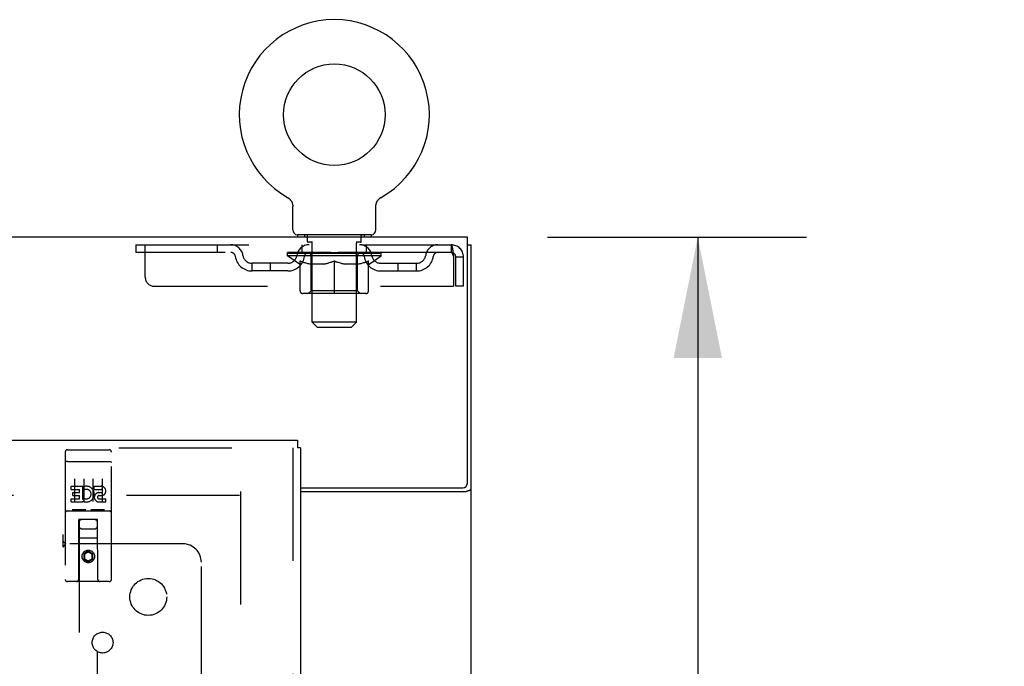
# Model space of a CAD drawing. Header units: inches. Extents: x 0 to 278, y 0 to 180.
# Tile 62 of 67: x 128 to 142, y 128 to 137. Entities that reach past the tile are written whole.
import ezdxf

# ---------------------------------------------------------------- set-up
doc = ezdxf.new("R2010")
doc.units = ezdxf.units.IN
doc.header["$LTSCALE"] = 15.310625
doc.header["$MEASUREMENT"] = 0
doc.linetypes.add('HIDDEN', pattern=[0.2, 0.1, -0.1])
doc.layers.get('0').update_dxf_attribs({"linetype": 'CONTINUOUS'})
for name, color, linetype in [('DEFAULT_2', 8, 'HIDDEN'), ('DIMENSIONS', 7, 'CONTINUOUS'), ('RIGHTHAND_DOOR_ASSEMBLY', 7, 'CONTINUOUS'), ('SUBPANEL', 7, 'CONTINUOUS')]:
    doc.layers.add(name, color=color, linetype=linetype)
doc.styles.get("Standard").update_dxf_attribs({"font": 'arial.ttf'})
doc.dimstyles.new('DIMSTYLE_1', dxfattribs={"dimtxt": 1.228125, "dimasz": 1.6375, "dimexe": 0.09, "dimexo": 0.07, "dimgap": 0.0375, "dimtad": 0, "dimtih": 1, "dimtoh": 1, "dimzin": 4, "dimdsep": 46, "dimtxsty": 'Standard', "dimblk": '_FILLED', "dimblk1": '_FILLED', "dimblk2": '_FILLED', "dimcen": 0.09, "dimadec": 3, "dimazin": 1, "dimtfac": 1, "dimtdec": 3, "dimtofl": 0, "dimtmove": 0, "dimatfit": 3, "dimldrblk": '_FILLED', "dimfxl": 0, "dimtolj": 1, "dimtzin": 4, "dimarcsym": 0})

# ---------------------------------------------------------------- blocks, each defined once
blk = doc.blocks.new('_FILLED')
at = {"color": 0, "linetype": 'ByBlock'}
blk.add_solid([(0, 0), (-1, 0.2), (-1, -0.2)], dxfattribs=at)
blk = doc.blocks.new('*D10')
at = {"layer": 'DIMENSIONS', "color": 2, "linetype": 'Continuous'}
for p, q in [((135.486, 134.022), (138.997, 134.022)), ((137.523, 134.022), (137.523, 126.063)), ((137.523, 115.647), (137.523, 123.606)), ((134.098, 115.647), (138.997, 115.647))]:
    blk.add_line(p, q, dxfattribs=at)
at = {"layer": 'DIMENSIONS', "color": 2, "linetype": 'Continuous', "xscale": 1.6375, "yscale": 1.6375, "zscale": 1.6375}
for p, rotation in [((137.523, 134.022), 90), ((137.523, 115.647), 270)]:
    blk.add_blockref('_FILLED', p, dxfattribs=dict(at, rotation=rotation))
at = {"layer": 'DIMENSIONS', "color": 2, "linetype": 'Continuous', "insert": (137.523, 125.449), "char_height": 1.2281, "width": 4.29159, "attachment_point": 2, "line_spacing_factor": 0.9}
blk.add_mtext('18.38', dxfattribs=at)
blk = doc.blocks.new('*D11')
at = {"layer": 'DIMENSIONS', "color": 2, "linetype": 'Continuous'}
for p, q in [((132.952, 109.953), (132.952, 107.478)), ((132.952, 108.952), (129.677, 108.952)), ((134.452, 108.952), (137.724, 108.952))]:
    blk.add_line(p, q, dxfattribs=at)
at = {"layer": 'DIMENSIONS', "color": 2, "linetype": 'Continuous', "xscale": 1.6375, "yscale": 1.6375, "zscale": 1.6375}
blk.add_blockref('_FILLED', (132.952, 108.952), dxfattribs=at)
at = {"layer": 'DIMENSIONS', "color": 2, "linetype": 'Continuous', "xscale": 1.6375, "yscale": 1.6375, "zscale": 1.6375, "rotation": 180}
blk.add_blockref('_FILLED', (134.452, 108.952), dxfattribs=at)
at = {"layer": 'DIMENSIONS', "color": 2, "linetype": 'Continuous', "insert": (138.338, 109.566), "char_height": 1.2281, "width": 3.3374, "attachment_point": 1, "line_spacing_factor": 0.9}
blk.add_mtext('1.50', dxfattribs=at)

msp = doc.modelspace()

# ---------------------------------------------------------------- linework, layer by layer
at = {"color": 7, "linetype": 'Continuous'}
for p, q in [((131.963, 134.56), (131.963, 134.56)), ((131.963, 134.56), (131.967, 134.558)), ((131.964, 134.56), (131.965, 134.559)), ((131.967, 134.558), (131.971, 134.555)), ((131.971, 134.555), (131.975, 134.552)), ((131.975, 134.552), (131.979, 134.549)), ((131.979, 134.549), (131.983, 134.546)), ((131.983, 134.546), (131.987, 134.543)), ((131.987, 134.543), (131.991, 134.539)), ((131.991, 134.539), (131.995, 134.535)), ((131.994, 134.536), (131.998, 134.532)), ((131.998, 134.532), (132.001, 134.528)), ((132.001, 134.528), (132.005, 134.524)), ((132.004, 134.524), (132.008, 134.52)), ((132.008, 134.52), (132.011, 134.516)), ((132.01, 134.516), (132.013, 134.512)), ((132.013, 134.512), (132.016, 134.507)), ((132.016, 134.507), (132.018, 134.503)), ((132.018, 134.503), (132.021, 134.498)), ((132.021, 134.498), (132.023, 134.494)), ((132.023, 134.494), (132.025, 134.489)), ((132.025, 134.489), (132.027, 134.484)), ((132.027, 134.484), (132.028, 134.479)), ((133.167, 134.479), (133.169, 134.484)), ((133.169, 134.484), (133.171, 134.489)), ((133.173, 134.494), (133.175, 134.498)), ((133.175, 134.498), (133.177, 134.503)), ((133.177, 134.503), (133.18, 134.507)), ((133.18, 134.507), (133.182, 134.512)), ((133.182, 134.512), (133.185, 134.516)), ((133.185, 134.516), (133.188, 134.52)), ((133.188, 134.52), (133.191, 134.524)), ((133.191, 134.524), (133.194, 134.528)), ((133.194, 134.528), (133.198, 134.532)), ((133.201, 134.535), (133.205, 134.539)), ((133.208, 134.543), (133.212, 134.546)), ((133.216, 134.549), (133.22, 134.552)), ((133.22, 134.552), (133.224, 134.555)), ((133.224, 134.555), (133.229, 134.558)), ((133.224, 134.555), (133.226, 134.556)), ((133.229, 134.558), (133.233, 134.56)), ((133.23, 134.559), (133.232, 134.56)), ((132.028, 134.48), (132.03, 134.475)), ((132.03, 134.475), (132.031, 134.47)), ((132.031, 134.47), (132.032, 134.465)), ((132.032, 134.465), (132.033, 134.46)), ((132.033, 134.46), (132.034, 134.455)), ((132.034, 134.455), (132.035, 134.45)), ((132.035, 134.121), (132.035, 134.435)), ((133.16, 134.44), (133.161, 134.445)), ((133.16, 134.44), (133.161, 134.445)), ((133.16, 134.435), (133.16, 134.44)), ((133.16, 134.121), (133.16, 134.435)), ((133.161, 134.45), (133.162, 134.455)), ((133.161, 134.445), (133.161, 134.45)), ((133.162, 134.46), (133.163, 134.465)), ((133.162, 134.455), (133.162, 134.46)), ((133.163, 134.465), (133.165, 134.47)), ((133.165, 134.47), (133.166, 134.475)), ((133.166, 134.475), (133.167, 134.48)), ((132.098, 134.052), (132.098, 134.022)), ((133.098, 134.052), (132.098, 134.052)), ((133.098, 134.052), (133.098, 134.022)), ((134.4, 133.918), (134.452, 133.918))]:
    msp.add_line(p, q, dxfattribs=at)
at = {"color": 3, "linetype": 'Continuous'}
for p, q in [((134.4, 134.022), (56.754, 134.022)), ((134.4, 130.686), (134.4, 134.022)), ((134.452, 48.126), (134.452, 133.918)), ((132.139, 130.626), (134.34, 130.626)), ((132.139, 130.574), (134.382, 130.574))]:
    msp.add_line(p, q, dxfattribs=at)
at = {"color": 7, "linetype": 'Continuous'}
for points in [[(133.171, 134.489), (133.173, 134.494), (133.175, 134.498)], [(133.198, 134.532), (133.201, 134.536), (133.205, 134.539)], [(133.205, 134.539), (133.209, 134.543), (133.212, 134.546)], [(133.212, 134.546), (133.216, 134.549), (133.22, 134.552)], [(132.035, 134.45), (132.035, 134.445), (132.035, 134.44), (132.035, 134.435)]]:
    msp.add_lwpolyline(points, dxfattribs=at)
at = {"color": 3, "linetype": 'Continuous'}
for points in [[(134.416, 130.589), (134.42, 130.59), (134.424, 130.591), (134.428, 130.593), (134.431, 130.594), (134.434, 130.595), (134.437, 130.597), (134.44, 130.598), (134.443, 130.6), (134.445, 130.602), (134.447, 130.604), (134.448, 130.605), (134.45, 130.607), (134.451, 130.609), (134.451, 130.611), (134.452, 130.613), (134.452, 130.615)], [(134.382, 130.574), (134.384, 130.576), (134.386, 130.577), (134.389, 130.579), (134.393, 130.58), (134.396, 130.582), (134.4, 130.583), (134.404, 130.585), (134.408, 130.586), (134.416, 130.589)]]:
    msp.add_lwpolyline(points, dxfattribs=at)
at = {"color": 7, "linetype": 'Continuous'}
msp.add_circle((132.598, 135.68), 0.688, dxfattribs=at)
for centre, radius, start, end in [((132.598, 135.68), 1.288, 299.5053, 240.4947), ((132.104, 134.121), 0.069, 180, 265), ((133.091, 134.121), 0.069, 275, 360)]:
    msp.add_arc(centre, radius, start, end, dxfattribs=at)
at = {"color": 3, "linetype": 'Continuous'}
msp.add_arc((134.34, 130.686), 0.06, 270, 360, dxfattribs=at)
at = {"layer": 'DEFAULT_2', "color": 8, "linetype": 'HIDDEN'}
for p, q in [((131.962, 134.56), (131.963, 134.56)), ((131.97, 134.556), (131.971, 134.555)), ((133.233, 134.56), (133.233, 134.56)), ((132.195, 134.052), (132.195, 134.022)), ((132.233, 133.962), (132.233, 134.042)), ((132.303, 133.952), (132.243, 133.952)), ((132.953, 133.952), (132.893, 133.952)), ((132.963, 133.962), (132.963, 134.042)), ((133.001, 134.052), (133.001, 134.022)), ((129.91, 133.918), (129.91, 133.814)), ((129.91, 133.918), (134.181, 133.918)), ((134.181, 133.814), (129.91, 133.814)), ((130.035, 133.481), (130.035, 133.918)), ((131.01, 133.918), (131.01, 133.814)), ((131.965, 133.767), (131.965, 133.814)), ((131.974, 133.807), (131.974, 133.814)), ((132.003, 133.807), (132.003, 133.814)), ((132.049, 133.807), (132.049, 133.814)), ((132.113, 133.807), (132.113, 133.814)), ((132.16, 133.814), (132.16, 133.918)), ((132.191, 133.807), (132.191, 133.814)), ((132.281, 133.807), (132.281, 133.814)), ((132.298, 132.871), (132.298, 133.942)), ((132.381, 133.807), (132.381, 133.814)), ((132.483, 133.807), (132.598, 133.814)), ((132.488, 133.807), (132.488, 133.814)), ((132.488, 133.807), (132.488, 133.814)), ((132.488, 133.814), (132.488, 133.814)), ((132.598, 133.807), (132.598, 133.814)), ((132.707, 133.814), (132.708, 133.814)), ((132.707, 133.807), (132.707, 133.814)), ((132.708, 133.807), (132.708, 133.814)), ((132.814, 133.807), (132.814, 133.814)), ((132.898, 132.871), (132.898, 133.942)), ((132.914, 133.807), (132.914, 133.814)), ((133.005, 133.807), (133.005, 133.814)), ((133.035, 133.814), (133.035, 133.918)), ((133.083, 133.807), (133.083, 133.814)), ((133.146, 133.807), (133.146, 133.814)), ((133.193, 133.807), (133.193, 133.814)), ((133.221, 133.807), (133.221, 133.814)), ((133.231, 133.767), (133.231, 133.814)), ((134.181, 133.918), (134.181, 133.814)), ((134.183, 133.917), (134.181, 133.918)), ((133.231, 133.767), (131.965, 133.767)), ((132.124, 133.656), (131.965, 133.767)), ((131.983, 133.804), (131.983, 133.807)), ((131.983, 133.804), (133.213, 133.804)), ((131.992, 133.804), (131.992, 133.807)), ((131.993, 133.804), (131.993, 133.807)), ((132.019, 133.804), (132.019, 133.807)), ((132.021, 133.804), (132.021, 133.807)), ((132.064, 133.804), (132.064, 133.807)), ((132.067, 133.804), (132.067, 133.807)), ((132.271, 133.807), (132.07, 133.807)), ((132.114, 133.804), (132.114, 133.807)), ((132.115, 133.804), (132.115, 133.807)), ((132.118, 133.804), (132.118, 133.807)), ((132.125, 133.804), (132.125, 133.807)), ((132.125, 133.804), (132.125, 133.807)), ((132.128, 133.804), (132.128, 133.807)), ((132.132, 133.804), (132.132, 133.808)), ((132.134, 133.293), (132.134, 133.699)), ((132.136, 133.804), (132.136, 133.807)), ((132.15, 133.804), (132.15, 133.807)), ((132.168, 133.804), (132.168, 133.807)), ((132.169, 133.804), (132.169, 133.81)), ((132.189, 133.804), (132.189, 133.807)), ((132.2, 133.804), (132.2, 133.807)), ((132.205, 133.804), (132.205, 133.807)), ((132.214, 133.804), (132.214, 133.807)), ((132.225, 133.804), (132.225, 133.811)), ((132.241, 133.804), (132.241, 133.807)), ((132.244, 133.804), (132.244, 133.807)), ((132.271, 133.804), (132.271, 133.807)), ((132.338, 133.807), (132.276, 133.807)), ((132.285, 133.296), (132.285, 133.764)), ((132.288, 133.804), (132.288, 133.807)), ((132.293, 133.804), (132.293, 133.807)), ((132.299, 133.804), (132.299, 133.813)), ((132.303, 133.804), (132.303, 133.807)), ((132.314, 133.804), (132.314, 133.807)), ((132.338, 133.804), (132.338, 133.807)), ((132.413, 133.807), (132.354, 133.807)), ((132.374, 133.804), (132.374, 133.807)), ((132.385, 133.804), (132.385, 133.807)), ((132.387, 133.804), (132.387, 133.813)), ((132.39, 133.804), (132.39, 133.807)), ((132.397, 133.804), (132.397, 133.808)), ((132.413, 133.804), (132.413, 133.807)), ((132.493, 133.807), (132.439, 133.807)), ((132.452, 133.804), (132.452, 133.807)), ((132.488, 133.804), (132.488, 133.807)), ((132.492, 133.804), (132.492, 133.808)), ((132.493, 133.804), (132.493, 133.807)), ((132.494, 133.804), (132.494, 133.807)), ((132.577, 133.807), (132.529, 133.807)), ((132.534, 133.804), (132.534, 133.807)), ((132.577, 133.804), (132.577, 133.807)), ((132.595, 133.808), (132.595, 133.807)), ((132.595, 133.804), (132.595, 133.808)), ((132.595, 133.804), (132.595, 133.807)), ((132.598, 133.256), (132.598, 133.7)), ((132.6, 133.804), (132.6, 133.808)), ((132.6, 133.808), (132.601, 133.807)), ((132.601, 133.804), (132.601, 133.807)), ((132.602, 133.807), (132.667, 133.807)), ((132.619, 133.804), (132.619, 133.807)), ((132.635, 133.807), (132.635, 133.812)), ((132.635, 133.812), (132.712, 133.807)), ((132.656, 133.807), (132.656, 133.811)), ((132.661, 133.804), (132.661, 133.807)), ((132.702, 133.804), (132.702, 133.807)), ((132.702, 133.804), (132.702, 133.807)), ((132.702, 133.807), (132.757, 133.807)), ((132.703, 133.804), (132.703, 133.808)), ((132.707, 133.804), (132.707, 133.807)), ((132.744, 133.804), (132.744, 133.807)), ((132.783, 133.804), (132.783, 133.807)), ((132.783, 133.807), (132.842, 133.807)), ((132.798, 133.804), (132.798, 133.808)), ((132.806, 133.804), (132.806, 133.807)), ((132.808, 133.804), (132.808, 133.813)), ((132.811, 133.804), (132.811, 133.807)), ((132.822, 133.804), (132.822, 133.807)), ((132.858, 133.804), (132.858, 133.807)), ((132.858, 133.807), (132.92, 133.807)), ((132.882, 133.804), (132.882, 133.807)), ((132.893, 133.804), (132.893, 133.807)), ((132.897, 133.804), (132.897, 133.813)), ((132.903, 133.804), (132.903, 133.807)), ((132.908, 133.804), (132.908, 133.807)), ((132.911, 133.296), (132.911, 133.764)), ((132.925, 133.804), (132.925, 133.807)), ((132.925, 133.807), (133.126, 133.807)), ((132.952, 133.804), (132.952, 133.807)), ((132.955, 133.804), (132.955, 133.807)), ((132.97, 133.804), (132.97, 133.811)), ((132.982, 133.804), (132.982, 133.807)), ((132.991, 133.804), (132.991, 133.807)), ((132.995, 133.804), (132.995, 133.807)), ((133.006, 133.804), (133.006, 133.807)), ((133.027, 133.804), (133.027, 133.81)), ((133.027, 133.804), (133.027, 133.807)), ((133.045, 133.804), (133.045, 133.807)), ((133.06, 133.804), (133.06, 133.807)), ((133.061, 133.293), (133.061, 133.699)), ((133.064, 133.804), (133.064, 133.808)), ((133.067, 133.804), (133.067, 133.807)), ((133.071, 133.804), (133.071, 133.807)), ((133.071, 133.804), (133.071, 133.807)), ((133.072, 133.656), (133.231, 133.767)), ((133.078, 133.804), (133.078, 133.807)), ((133.081, 133.804), (133.081, 133.807)), ((133.082, 133.804), (133.082, 133.807)), ((133.129, 133.804), (133.129, 133.807)), ((133.132, 133.804), (133.132, 133.807)), ((133.175, 133.804), (133.175, 133.807)), ((133.177, 133.804), (133.177, 133.807)), ((133.203, 133.804), (133.203, 133.807)), ((133.204, 133.804), (133.204, 133.807)), ((133.213, 133.804), (133.213, 133.807)), ((134.214, 133.751), (134.214, 133.356)), ((134.244, 133.356), (134.244, 133.751)), ((134.348, 133.751), (134.244, 133.751)), ((134.348, 133.356), (134.348, 133.751)), ((131.483, 133.563), (131.483, 133.667)), ((131.966, 133.667), (131.483, 133.667)), ((131.966, 133.563), (131.483, 133.563)), ((131.733, 133.563), (131.733, 133.667)), ((132.124, 133.656), (132.134, 133.656)), ((132.457, 133.656), (132.277, 133.656)), ((132.919, 133.656), (132.739, 133.656)), ((133.061, 133.656), (133.072, 133.656)), ((133.229, 133.667), (133.712, 133.667)), ((133.229, 133.563), (133.712, 133.563)), ((133.462, 133.563), (133.462, 133.667)), ((133.712, 133.563), (133.712, 133.667)), ((130.16, 133.356), (134.214, 133.356)), ((132.285, 133.296), (132.245, 133.256)), ((132.911, 133.296), (132.285, 133.296)), ((132.911, 133.296), (132.95, 133.256)), ((134.348, 133.356), (134.244, 133.356)), ((133.024, 133.256), (132.171, 133.256)), ((132.898, 132.871), (132.298, 132.871)), ((132.367, 132.802), (132.298, 132.871)), ((132.367, 132.802), (132.829, 132.802)), ((132.829, 132.802), (132.898, 132.871)), ((131.313, 130.522), (97.223, 130.522)), ((131.327, 130.574), (131.327, 51.47))]:
    msp.add_line(p, q, dxfattribs=at)
for points in [[(134.188, 133.811), (134.186, 133.812), (134.183, 133.814), (134.181, 133.814)], [(134.183, 133.917), (134.186, 133.914), (134.188, 133.909), (134.19, 133.902), (134.193, 133.892), (134.195, 133.882), (134.197, 133.869), (134.2, 133.855), (134.202, 133.84), (134.204, 133.824), (134.207, 133.806), (134.209, 133.788), (134.211, 133.77), (134.214, 133.751)], [(132.134, 133.699), (132.16, 133.689), (132.186, 133.68), (132.21, 133.673), (132.235, 133.666), (132.26, 133.66), (132.284, 133.656)], [(132.277, 133.656), (132.253, 133.66), (132.23, 133.666), (132.206, 133.673), (132.183, 133.68), (132.159, 133.689), (132.134, 133.698)], [(132.447, 133.656), (132.472, 133.66), (132.497, 133.666), (132.522, 133.673), (132.547, 133.681), (132.572, 133.69), (132.598, 133.7)], [(132.598, 133.698), (132.573, 133.688), (132.55, 133.68), (132.526, 133.672), (132.503, 133.666), (132.48, 133.66), (132.457, 133.656)], [(132.598, 133.7), (132.624, 133.689), (132.649, 133.681), (132.675, 133.673), (132.699, 133.666), (132.724, 133.66), (132.749, 133.656)], [(132.739, 133.656), (132.716, 133.66), (132.693, 133.666), (132.669, 133.673), (132.646, 133.68), (132.622, 133.688), (132.598, 133.698)], [(132.911, 133.656), (132.936, 133.66), (132.961, 133.666), (132.986, 133.673), (133.01, 133.68), (133.036, 133.689), (133.061, 133.699)], [(133.061, 133.698), (133.037, 133.689), (133.013, 133.68), (132.989, 133.673), (132.966, 133.666), (132.942, 133.66), (132.919, 133.656)], [(134.188, 133.811), (134.19, 133.808), (134.193, 133.804), (134.195, 133.8), (134.197, 133.796), (134.2, 133.79), (134.202, 133.785), (134.204, 133.778), (134.207, 133.772), (134.209, 133.765), (134.211, 133.758), (134.214, 133.751)]]:
    msp.add_lwpolyline(points, dxfattribs=at)
for centre, radius, start, end in [((132.104, 134.121), 0.069, 265, 270), ((132.223, 134.042), 0.01, 0, 90), ((132.243, 133.962), 0.01, 180, 270), ((132.288, 133.942), 0.01, 0, 90), ((132.908, 133.942), 0.01, 90, 180), ((132.953, 133.962), 0.01, 270, 360), ((132.973, 134.042), 0.01, 90, 180), ((133.091, 134.121), 0.069, 270, 275), ((131.194, 133.751), 0.167, 8.0716, 90), ((131.195, 133.752), 0.0625, 7.9863, 90), ((132.255, 133.751), 0.167, 90, 171.9284), ((132.255, 133.752), 0.0625, 90, 172.0137), ((132.94, 133.751), 0.167, 8.0716, 90), ((132.941, 133.752), 0.0625, 7.9863, 90), ((134.001, 133.751), 0.167, 90, 171.9284), ((134.001, 133.752), 0.0625, 90, 172.0137), ((134.181, 133.751), 0.167, 0, 90), ((134.181, 133.751), 0.063, 0, 90), ((131.483, 133.792), 0.229, 187.9863, 270), ((131.483, 133.792), 0.125, 188.0716, 270), ((131.966, 133.792), 0.125, 270, 351.9284), ((131.966, 133.792), 0.229, 270, 352.0137), ((132.245, 133.764), 0.0398, 0, 90), ((132.95, 133.764), 0.0398, 90, 180), ((133.229, 133.792), 0.229, 187.9863, 270), ((133.229, 133.792), 0.125, 188.0716, 270), ((133.712, 133.792), 0.125, 270, 351.9284), ((133.712, 133.792), 0.229, 270, 352.0137), ((130.16, 133.481), 0.125, 180, 270), ((132.171, 133.293), 0.0371, 180, 270), ((133.024, 133.293), 0.0371, 270, 360)]:
    msp.add_arc(centre, radius, start, end, dxfattribs=at)
for centre, major_axis, ratio, start_param, end_param in [((132.598, 133.814), (0.633, 0.007), 0.05963, 2.96643, 3.140963), ((131.945, 133.802), (0.198, 0), 0.060556, 0.430652, 1.470503), ((132.598, 133.814), (0.633, 0), 0.060556, -3.141593, -2.96706), ((132.598, 133.814), (0.633, 0.013), 0.05688, 2.791345, 2.965878), ((131.92, 133.802), (0.198, 0.002), 0.05963, 0.25549, 1.295341), ((131.989, 133.802), (0.198, -0.002), 0.05963, 0.605815, 1.645666), ((132.598, 133.814), (0.633, -0.007), 0.05963, -2.96643, -2.791898), ((132.598, 133.814), (0.633, 0.019), 0.052395, 2.616403, 2.790936), ((131.917, 133.802), (0.198, 0.004), 0.05688, 0.080405, 1.120256), ((132.052, 133.802), (0.198, -0.004), 0.05688, 0.7809, 1.820751), ((132.598, 133.814), (0.633, -0.013), 0.05688, -2.791345, -2.616812), ((132.598, 133.814), (0.633, 0.025), 0.046319, 2.441654, 2.616187), ((132.131, 133.802), (0.198, -0.006), 0.052395, 0.955842, 1.995693), ((131.934, 133.802), (0.198, 0.006), 0.052395, -0.094537, 0.945314), ((132.598, 133.814), (0.633, -0.019), 0.052395, -2.616403, -2.44187), ((132.598, 133.814), (0.633, 0.029), 0.038841, 2.267123, 2.441656), ((132.224, 133.802), (0.198, -0.008), 0.046319, 1.130591, 2.170442), ((131.971, 133.802), (0.198, 0.008), 0.046319, -0.269286, 0.770565), ((132.598, 133.814), (0.633, -0.025), 0.046319, -2.441654, -2.267121), ((132.598, 133.814), (0.633, 0.033), 0.030195, 2.09281, 2.267343), ((132.329, 133.802), (0.198, -0.009), 0.038841, 1.305122, 2.344973), ((132.027, 133.802), (0.198, 0.009), 0.038841, -0.443817, 0.596034), ((132.598, 133.814), (0.633, -0.029), 0.038841, -2.267123, -2.092591), ((132.101, 133.802), (0.198, 0.01), 0.030195, -0.61813, 0.421721), ((132.598, 133.814), (0.633, 0.036), 0.020645, 1.918687, 2.09322), ((132.442, 133.802), (0.198, -0.01), 0.030195, 1.479435, 2.519286), ((132.598, 133.814), (0.633, -0.033), 0.030195, -2.09281, -1.918277), ((132.189, 133.802), (0.198, 0.011), 0.020645, -0.792253, 0.247598), ((132.598, 133.814), (0.633, 0.038), 0.010478, 1.744704, 1.919237), ((132.56, 133.802), (0.198, -0.011), 0.020645, 1.653558, 2.693409), ((132.598, 133.814), (0.633, -0.036), 0.020645, -1.918687, -1.744154), ((132.29, 133.802), (0.198, 0.012), 0.010478, -0.966236, -0.000846), ((132.679, 133.802), (0.198, -0.012), 0.010478, 1.827541, 2.867392), ((132.598, 133.814), (0.633, -0.038), 0.010478, -1.744704, -1.563007), ((132.517, 133.802), (0.198, 0.012), 0.010478, 0.274201, 1.314052), ((132.598, 133.814), (0.633, 0.038), 0.010478, -1.571421, -1.396888), ((132.636, 133.802), (0.198, 0.011), 0.020645, 0.448184, 1.488034), ((132.905, 133.802), (0.198, -0.012), 0.010478, -3.140747, -2.175357), ((132.598, 133.814), (0.633, 0.036), 0.020645, -1.397439, -1.222906), ((132.598, 133.814), (0.633, -0.038), 0.010478, 1.222355, 1.396888), ((132.754, 133.802), (0.198, 0.01), 0.030195, 0.622307, 1.662158), ((133.006, 133.802), (0.198, -0.011), 0.020645, 2.893995, 3.933846), ((132.598, 133.814), (0.633, 0.033), 0.030195, -1.223315, -1.048783), ((132.598, 133.814), (0.633, -0.036), 0.020645, 1.048373, 1.222906), ((132.867, 133.802), (0.198, 0.009), 0.038841, 0.79662, 1.836471), ((133.095, 133.802), (0.198, -0.01), 0.030195, 2.719872, 3.759723), ((132.971, 133.802), (0.198, 0.008), 0.046319, 0.971151, 2.011002), ((132.598, 133.814), (0.633, 0.029), 0.038841, -1.049002, -0.874469), ((132.598, 133.814), (0.633, -0.033), 0.030195, 0.87425, 1.048783), ((133.065, 133.802), (0.198, 0.006), 0.052395, 1.1459, 2.185751), ((133.169, 133.802), (0.198, -0.009), 0.038841, 2.545558, 3.585409), ((133.144, 133.802), (0.198, 0.004), 0.05688, 1.320842, 2.360692), ((132.598, 133.814), (0.633, 0.025), 0.046319, -0.874471, -0.699939), ((132.598, 133.814), (0.633, -0.029), 0.038841, 0.699936, 0.874469), ((133.225, 133.802), (0.198, -0.008), 0.046319, 2.371028, 3.410879), ((133.207, 133.802), (0.198, 0.002), 0.05963, 1.495927, 2.535778), ((133.262, 133.802), (0.198, -0.006), 0.052395, 2.196279, 3.23613), ((133.251, 133.802), (0.198, 0), 0.060556, 1.671089, 2.71094), ((133.279, 133.802), (0.198, -0.004), 0.05688, 2.021337, 3.061188), ((132.598, 133.814), (0.633, 0.019), 0.052395, -0.699723, -0.52519), ((132.598, 133.814), (0.633, -0.025), 0.046319, 0.525406, 0.699939), ((133.275, 133.802), (0.198, -0.002), 0.05963, 1.846251, 2.886102), ((132.598, 133.814), (0.633, 0.013), 0.05688, -0.524781, -0.350248), ((132.598, 133.814), (0.633, -0.019), 0.052395, 0.350657, 0.52519), ((132.598, 133.814), (0.633, 0.007), 0.05963, -0.349695, -0.175162), ((132.598, 133.814), (0.633, -0.013), 0.05688, 0.175715, 0.350248), ((132.598, 133.814), (0.633, 0), 0.060556, -0.174533, 0), ((132.598, 133.814), (0.633, -0.007), 0.05963, 0.000629, 0.175162), ((131.945, 133.795), (0.198, 0.002), 0.05963, 1.376596, 1.469874), ((131.989, 133.795), (0.198, 0), 0.060556, 1.551758, 1.645036), ((131.92, 133.795), (0.198, 0.004), 0.05688, 1.20151, 1.294789), ((131.99, 133.798), (0.164, 0.002), 0.05963, 1.065228, 1.614276), ((131.97, 133.798), (0.164, 0.003), 0.05688, 0.890143, 1.43919), ((132.028, 133.798), (0.164, 0), 0.060556, 1.240391, 1.789438), ((132.052, 133.795), (0.198, -0.002), 0.05963, 1.72692, 1.820198), ((131.917, 133.795), (0.198, 0.006), 0.052395, 1.026568, 1.119847), ((131.97, 133.798), (0.164, 0.005), 0.052395, 0.715201, 1.264248), ((132.084, 133.798), (0.164, -0.002), 0.05963, 1.415553, 1.9646), ((132.131, 133.795), (0.198, -0.004), 0.05688, 1.902006, 1.995284), ((131.934, 133.795), (0.198, 0.008), 0.046319, 0.851819, 0.945098), ((131.988, 133.798), (0.164, 0.006), 0.046319, 0.540452, 1.089499), ((132.155, 133.798), (0.164, -0.003), 0.05688, 1.590638, 2.139686), ((132.224, 133.795), (0.198, -0.006), 0.052395, 2.076947, 2.170226), ((131.971, 133.795), (0.198, 0.009), 0.038841, 0.677289, 0.770567), ((132.025, 133.798), (0.164, 0.008), 0.038841, 0.365921, 0.914969), ((132.239, 133.798), (0.164, -0.005), 0.052395, 1.76558, 2.314627), ((132.329, 133.795), (0.198, -0.008), 0.046319, 2.251696, 2.344975), ((132.027, 133.795), (0.198, 0.01), 0.030195, 0.502975, 0.596254), ((132.079, 133.798), (0.164, 0.009), 0.030195, 0.191608, 0.740655), ((132.335, 133.798), (0.164, -0.006), 0.046319, 1.940329, 2.489376), ((132.442, 133.795), (0.198, -0.009), 0.038841, 2.426227, 2.519505), ((132.101, 133.795), (0.198, 0.011), 0.020645, 0.328852, 0.422131), ((132.149, 133.798), (0.164, 0.009), 0.020645, 0.017485, 0.566532), ((132.438, 133.798), (0.164, -0.008), 0.038841, 2.11486, 2.663907), ((132.56, 133.795), (0.198, -0.01), 0.030195, 2.60054, 2.693819), ((132.189, 133.795), (0.198, 0.012), 0.010478, 0.154869, 0.248148), ((132.233, 133.798), (0.164, 0.01), 0.010478, 6.126688, 6.675735), ((132.547, 133.798), (0.164, -0.009), 0.030195, 2.289173, 2.83822), ((132.679, 133.795), (0.198, -0.011), 0.020645, 2.774664, 2.867942), ((132.657, 133.798), (0.164, -0.009), 0.020645, 2.463296, 3.012344), ((132.431, 133.798), (0.164, 0.01), 0.010478, -0.000483, 0.504314), ((132.401, 133.795), (0.198, 0.012), 0.010478, 0.099668, 0.192946), ((132.765, 133.798), (0.164, -0.01), 0.010478, 2.637279, 3.14189), ((132.795, 133.795), (0.198, -0.012), 0.010478, 2.74231, 2.948646), ((132.539, 133.798), (0.164, 0.009), 0.020645, 0.129249, 0.678296), ((132.517, 133.795), (0.198, 0.011), 0.020645, 0.273651, 0.366929), ((132.649, 133.798), (0.164, 0.009), 0.030195, 0.303372, 0.852419), ((132.962, 133.798), (0.164, -0.01), 0.010478, 2.749043, 3.29809), ((132.636, 133.795), (0.198, 0.01), 0.030195, 0.447774, 0.541052), ((133.006, 133.795), (0.198, -0.012), 0.010478, 2.893445, 2.986723), ((132.757, 133.798), (0.164, 0.008), 0.038841, 0.477686, 1.026733), ((133.046, 133.798), (0.164, -0.009), 0.020645, 2.57506, 3.124108), ((132.754, 133.795), (0.198, 0.009), 0.038841, 0.622087, 0.715366), ((133.095, 133.795), (0.198, -0.011), 0.020645, 2.719462, 2.812741), ((132.861, 133.798), (0.164, 0.006), 0.046319, 0.652216, 1.201263), ((133.116, 133.798), (0.164, -0.009), 0.030195, 2.400937, 2.949985), ((132.956, 133.798), (0.164, 0.005), 0.052395, 0.826965, 1.376012), ((132.867, 133.795), (0.198, 0.008), 0.046319, 0.796618, 0.889896), ((133.169, 133.795), (0.198, -0.01), 0.030195, 2.545339, 2.638617), ((133.171, 133.798), (0.164, -0.008), 0.038841, 2.226624, 2.775671), ((133.041, 133.798), (0.164, 0.003), 0.05688, 1.001907, 1.550954), ((133.208, 133.798), (0.164, -0.006), 0.046319, 2.052093, 2.601141), ((132.971, 133.795), (0.198, 0.006), 0.052395, 0.971367, 1.064645), ((133.225, 133.795), (0.198, -0.009), 0.038841, 2.371026, 2.464304), ((133.112, 133.798), (0.164, 0.002), 0.05963, 1.176993, 1.72604), ((133.226, 133.798), (0.164, -0.005), 0.052395, 1.877344, 2.426392), ((133.167, 133.798), (0.164, 0), 0.060556, 1.352155, 1.901202), ((133.225, 133.798), (0.164, -0.003), 0.05688, 1.702402, 2.25145), ((133.206, 133.798), (0.164, -0.002), 0.05963, 1.527317, 2.076364), ((133.065, 133.795), (0.198, 0.004), 0.05688, 1.146309, 1.239587), ((133.262, 133.795), (0.198, -0.008), 0.046319, 2.196495, 2.289773), ((133.144, 133.795), (0.198, 0.002), 0.05963, 1.321394, 1.414673), ((133.279, 133.795), (0.198, -0.006), 0.052395, 2.021746, 2.115024), ((133.207, 133.795), (0.198, 0), 0.060556, 1.496556, 1.589835), ((133.275, 133.795), (0.198, -0.004), 0.05688, 1.846804, 1.940083), ((133.251, 133.795), (0.198, -0.002), 0.05963, 1.671719, 1.764997)]:
    msp.add_ellipse(centre, major_axis=major_axis, ratio=ratio, start_param=start_param, end_param=end_param, dxfattribs=at)
at = {"layer": 'RIGHTHAND_DOOR_ASSEMBLY', "color": 3, "linetype": 'Continuous'}
for p, q in [((95.994, 131.272), (132.097, 131.272)), ((132.139, 131.168), (132.139, 50.876))]:
    msp.add_line(p, q, dxfattribs=at)
at = {"layer": 'RIGHTHAND_DOOR_ASSEMBLY', "color": 8, "linetype": 'HIDDEN'}
for p, q in [((95.994, 131.168), (132.097, 131.168)), ((132.035, 131.168), (132.035, 50.876)), ((128.952, 131.11), (128.952, 129.385)), ((128.982, 131.14), (129.547, 131.14)), ((129.577, 129.385), (129.577, 131.11)), ((128.968, 130.981), (128.968, 130.981)), ((128.969, 130.981), (128.968, 130.981)), ((128.97, 130.981), (128.969, 130.981)), ((128.971, 130.981), (128.97, 130.981)), ((128.971, 130.981), (128.971, 130.981)), ((128.972, 130.981), (128.971, 130.981)), ((128.974, 130.981), (128.973, 130.981)), ((128.975, 130.981), (128.974, 130.981)), ((128.976, 130.981), (128.975, 130.981)), ((128.977, 130.981), (128.976, 130.981)), ((128.978, 130.982), (128.977, 130.981)), ((128.978, 130.982), (128.978, 130.982)), ((128.979, 130.982), (128.978, 130.982)), ((128.98, 130.982), (128.979, 130.982)), ((128.981, 130.982), (128.98, 130.982)), ((128.982, 130.982), (128.981, 130.982)), ((128.982, 130.982), (129.547, 130.982)), ((129.547, 130.982), (129.548, 130.982)), ((129.548, 130.982), (129.549, 130.982)), ((129.549, 130.982), (129.55, 130.982)), ((129.55, 130.982), (129.551, 130.982)), ((129.552, 130.981), (129.553, 130.981)), ((129.553, 130.981), (129.553, 130.981)), ((129.553, 130.981), (129.554, 130.981)), ((129.554, 130.981), (129.555, 130.981)), ((129.555, 130.981), (129.556, 130.981)), ((129.556, 130.981), (129.557, 130.981)), ((129.557, 130.981), (129.557, 130.981)), ((129.557, 130.981), (129.558, 130.981)), ((129.558, 130.981), (129.559, 130.981)), ((129.559, 130.981), (129.56, 130.981)), ((129.077, 130.748), (129.077, 130.442)), ((129.202, 130.748), (129.202, 130.442)), ((129.327, 130.748), (129.327, 130.442)), ((129.452, 130.748), (129.452, 130.442)), ((129.032, 130.604), (129.032, 130.647)), ((129.032, 130.647), (129.189, 130.647)), ((129.189, 130.469), (129.189, 130.647)), ((129.213, 130.599), (129.196, 130.638)), ((129.345, 130.604), (129.345, 130.647)), ((129.345, 130.647), (129.437, 130.647)), ((129.032, 130.604), (129.146, 130.604)), ((129.054, 130.519), (129.054, 130.562)), ((129.054, 130.562), (129.146, 130.562)), ((129.054, 130.519), (129.146, 130.519)), ((129.146, 130.562), (129.146, 130.604)), ((129.146, 130.476), (129.146, 130.519)), ((129.189, 130.469), (129.202, 130.488)), ((129.345, 130.604), (129.437, 130.604)), ((129.405, 130.52), (129.451, 130.52)), ((129.409, 130.56), (129.437, 130.56)), ((129.032, 130.434), (129.032, 130.476)), ((129.032, 130.476), (129.146, 130.476)), ((129.032, 130.434), (129.189, 130.434)), ((129.189, 130.434), (129.189, 130.446)), ((129.192, 130.444), (129.189, 130.446)), ((129.409, 130.476), (129.501, 130.476)), ((129.409, 130.434), (129.501, 130.434)), ((129.501, 130.434), (129.501, 130.476)), ((128.982, 130.312), (129.547, 130.312)), ((129.225, 130.328), (129.053, 130.328)), ((129.475, 130.328), (129.303, 130.328)), ((129.134, 129.385), (129.138, 130.195)), ((129.139, 130.195), (129.138, 130.195)), ((129.139, 130.195), (129.139, 93.193)), ((129.389, 130.195), (129.139, 130.195)), ((129.389, 93.193), (129.389, 130.195)), ((129.391, 130.195), (129.389, 130.195)), ((129.394, 129.385), (129.391, 130.195)), ((129.179, 130.07), (129.349, 130.07)), ((129.392, 129.945), (129.137, 129.945)), ((129.264, 129.766), (129.202, 129.73)), ((129.202, 129.73), (129.202, 129.658)), ((129.202, 129.73), (129.212, 129.725)), ((129.264, 129.755), (129.212, 129.725)), ((129.212, 129.725), (129.212, 129.664)), ((129.264, 129.766), (129.264, 129.755)), ((129.327, 129.73), (129.264, 129.766)), ((129.317, 129.725), (129.264, 129.755)), ((129.327, 129.73), (129.317, 129.725)), ((129.317, 129.664), (129.317, 129.725)), ((129.327, 129.658), (129.327, 129.73)), ((129.202, 129.658), (129.212, 129.664)), ((129.202, 129.658), (129.264, 129.622)), ((129.212, 129.664), (129.264, 129.634)), ((129.264, 129.634), (129.317, 129.664)), ((129.264, 129.622), (129.327, 129.658)), ((129.264, 129.622), (129.264, 129.634)), ((129.327, 129.658), (129.317, 129.664)), ((129.547, 129.355), (128.982, 129.355))]:
    msp.add_line(p, q, dxfattribs=at)
at = {"layer": 'RIGHTHAND_DOOR_ASSEMBLY', "color": 7, "linetype": 'Continuous'}
for p in [(132.097, 131.272), (132.139, 131.168)]:
    msp.add_line(p, (132.097, 131.168), dxfattribs=at)
at = {"layer": 'RIGHTHAND_DOOR_ASSEMBLY', "color": 8, "linetype": 'HIDDEN'}
for points in [[(128.968, 130.981), (128.967, 130.981), (128.967, 130.981), (128.967, 130.981), (128.966, 130.98), (128.966, 130.98), (128.965, 130.98), (128.965, 130.98), (128.965, 130.98), (128.964, 130.98), (128.964, 130.98), (128.964, 130.98), (128.963, 130.98), (128.963, 130.98), (128.963, 130.98), (128.962, 130.98), (128.962, 130.98), (128.962, 130.98), (128.961, 130.98), (128.961, 130.98), (128.961, 130.979), (128.961, 130.979), (128.96, 130.979), (128.96, 130.979), (128.96, 130.979), (128.959, 130.979), (128.959, 130.979), (128.959, 130.979), (128.959, 130.979), (128.958, 130.979), (128.958, 130.979), (128.958, 130.979), (128.958, 130.979), (128.957, 130.978), (128.957, 130.978), (128.957, 130.978), (128.957, 130.978), (128.956, 130.978), (128.956, 130.978), (128.956, 130.978), (128.956, 130.978), (128.956, 130.978), (128.955, 130.978), (128.955, 130.978), (128.955, 130.977), (128.955, 130.977), (128.955, 130.977), (128.954, 130.977), (128.954, 130.977), (128.954, 130.977), (128.954, 130.977), (128.954, 130.977), (128.954, 130.977), (128.953, 130.977), (128.953, 130.976), (128.953, 130.976), (128.953, 130.976), (128.953, 130.976), (128.953, 130.976), (128.953, 130.976), (128.953, 130.976), (128.953, 130.976), (128.952, 130.976), (128.952, 130.976), (128.952, 130.975), (128.952, 130.975), (128.952, 130.975), (128.952, 130.975), (128.952, 130.975), (128.952, 130.975), (128.952, 130.975), (128.952, 130.975), (128.952, 130.975), (128.952, 130.975), (128.952, 130.974), (128.952, 130.974), (128.952, 130.974), (128.952, 130.974)], [(128.973, 130.981), (128.973, 130.981), (128.972, 130.981)], [(129.551, 130.982), (129.551, 130.981), (129.552, 130.981)], [(129.56, 130.981), (129.561, 130.981), (129.561, 130.981), (129.561, 130.981), (129.562, 130.981), (129.562, 130.981), (129.562, 130.98), (129.563, 130.98), (129.563, 130.98), (129.563, 130.98), (129.564, 130.98), (129.564, 130.98), (129.564, 130.98), (129.565, 130.98), (129.565, 130.98), (129.565, 130.98), (129.566, 130.98), (129.566, 130.98), (129.566, 130.98), (129.567, 130.98), (129.567, 130.98), (129.567, 130.98), (129.568, 130.979), (129.568, 130.979), (129.568, 130.979), (129.569, 130.979), (129.569, 130.979), (129.569, 130.979), (129.569, 130.979), (129.57, 130.979), (129.57, 130.979), (129.57, 130.979), (129.571, 130.979), (129.571, 130.979), (129.571, 130.979), (129.571, 130.978), (129.572, 130.978), (129.572, 130.978), (129.572, 130.978), (129.572, 130.978), (129.572, 130.978), (129.573, 130.978), (129.573, 130.978), (129.573, 130.978), (129.573, 130.978), (129.573, 130.978), (129.574, 130.977), (129.574, 130.977), (129.574, 130.977), (129.574, 130.977), (129.574, 130.977), (129.575, 130.977), (129.575, 130.977), (129.575, 130.977), (129.575, 130.977), (129.575, 130.977), (129.575, 130.976), (129.575, 130.976), (129.576, 130.976), (129.576, 130.976), (129.576, 130.976), (129.576, 130.976), (129.576, 130.976), (129.576, 130.976), (129.576, 130.976), (129.576, 130.976), (129.576, 130.975), (129.576, 130.975), (129.576, 130.975), (129.577, 130.975), (129.577, 130.975), (129.577, 130.975), (129.577, 130.975), (129.577, 130.975), (129.577, 130.975), (129.577, 130.975), (129.577, 130.974), (129.577, 130.974), (129.577, 130.974), (129.577, 130.974)], [(129.053, 130.328), (129.053, 130.328), (129.053, 130.328), (129.053, 130.328), (129.053, 130.328), (129.052, 130.328), (129.052, 130.328), (129.052, 130.328), (129.052, 130.328), (129.052, 130.328), (129.051, 130.328), (129.051, 130.328), (129.051, 130.328), (129.051, 130.328), (129.051, 130.328), (129.051, 130.328), (129.05, 130.328), (129.05, 130.328), (129.05, 130.328), (129.05, 130.328), (129.05, 130.328), (129.05, 130.328), (129.049, 130.328), (129.049, 130.328), (129.049, 130.328), (129.049, 130.328), (129.049, 130.328), (129.049, 130.328), (129.049, 130.328), (129.049, 130.328), (129.048, 130.328), (129.048, 130.328), (129.048, 130.328), (129.048, 130.328), (129.048, 130.328), (129.048, 130.328), (129.048, 130.328), (129.048, 130.328), (129.048, 130.328), (129.047, 130.328), (129.047, 130.329), (129.047, 130.329), (129.047, 130.329), (129.047, 130.329), (129.047, 130.329), (129.047, 130.329), (129.047, 130.329)], [(129.232, 130.329), (129.232, 130.329), (129.232, 130.329), (129.232, 130.329), (129.231, 130.329), (129.231, 130.329), (129.231, 130.329), (129.231, 130.328), (129.231, 130.328), (129.231, 130.328), (129.231, 130.328), (129.231, 130.328), (129.231, 130.328), (129.231, 130.328), (129.23, 130.328), (129.23, 130.328), (129.23, 130.328), (129.23, 130.328), (129.23, 130.328), (129.23, 130.328), (129.23, 130.328), (129.23, 130.328), (129.229, 130.328), (129.229, 130.328), (129.229, 130.328), (129.229, 130.328), (129.229, 130.328), (129.229, 130.328), (129.229, 130.328), (129.228, 130.328), (129.228, 130.328), (129.228, 130.328), (129.228, 130.328), (129.228, 130.328), (129.228, 130.328), (129.227, 130.328), (129.227, 130.328), (129.227, 130.328), (129.227, 130.328), (129.227, 130.328), (129.226, 130.328), (129.226, 130.328), (129.226, 130.328), (129.226, 130.328), (129.226, 130.328), (129.225, 130.328)], [(129.303, 130.328), (129.303, 130.328), (129.303, 130.328), (129.303, 130.328), (129.303, 130.328), (129.302, 130.328), (129.302, 130.328), (129.302, 130.328), (129.302, 130.328), (129.302, 130.328), (129.301, 130.328), (129.301, 130.328), (129.301, 130.328), (129.301, 130.328), (129.301, 130.328), (129.301, 130.328), (129.3, 130.328), (129.3, 130.328), (129.3, 130.328), (129.3, 130.328), (129.3, 130.328), (129.3, 130.328), (129.299, 130.328), (129.299, 130.328), (129.299, 130.328), (129.299, 130.328), (129.299, 130.328), (129.299, 130.328), (129.299, 130.328), (129.299, 130.328), (129.298, 130.328), (129.298, 130.328), (129.298, 130.328), (129.298, 130.328), (129.298, 130.328), (129.298, 130.328), (129.298, 130.328), (129.298, 130.328), (129.298, 130.328), (129.297, 130.328), (129.297, 130.329), (129.297, 130.329), (129.297, 130.329), (129.297, 130.329), (129.297, 130.329), (129.297, 130.329), (129.297, 130.329)], [(129.482, 130.329), (129.482, 130.329), (129.482, 130.329), (129.482, 130.329), (129.481, 130.329), (129.481, 130.329), (129.481, 130.329), (129.481, 130.328), (129.481, 130.328), (129.481, 130.328), (129.481, 130.328), (129.481, 130.328), (129.481, 130.328), (129.481, 130.328), (129.48, 130.328), (129.48, 130.328), (129.48, 130.328), (129.48, 130.328), (129.48, 130.328), (129.48, 130.328), (129.48, 130.328), (129.48, 130.328), (129.479, 130.328), (129.479, 130.328), (129.479, 130.328), (129.479, 130.328), (129.479, 130.328), (129.479, 130.328), (129.479, 130.328), (129.478, 130.328), (129.478, 130.328), (129.478, 130.328), (129.478, 130.328), (129.478, 130.328), (129.478, 130.328), (129.477, 130.328), (129.477, 130.328), (129.477, 130.328), (129.477, 130.328), (129.477, 130.328), (129.476, 130.328), (129.476, 130.328), (129.476, 130.328), (129.476, 130.328), (129.476, 130.328), (129.475, 130.328)]]:
    msp.add_lwpolyline(points, dxfattribs=at)
for radius in [0.085, 0.0845]:
    msp.add_circle((129.264, 129.695), radius, dxfattribs=at)
for centre, radius, start, end in [((128.982, 131.11), 0.03, 90, 180), ((129.547, 131.11), 0.03, 0, 90), ((129.238, 130.54), 0.107, 244.2636, 113.4027), ((129.437, 130.582), 0.0644, 282.2995, 90.0775), ((129.238, 130.54), 0.0639, 234.8895, 113.4026), ((129.409, 130.497), 0.0635, 90, 270), ((129.409, 130.498), 0.0219, 100.307, 270), ((129.437, 130.582), 0.0219, 269.9011, 90), ((128.982, 130.282), 0.03, 90, 180), ((129.547, 130.282), 0.03, 0, 90), ((129.179, 130.155), 0.04, 90, 180), ((129.179, 130.11), 0.04, 180, 270), ((129.349, 130.155), 0.04, 0, 90), ((129.349, 130.11), 0.04, 270, 360), ((128.982, 129.385), 0.03, 180, 270), ((129.104, 129.385), 0.03, 270, 360), ((129.424, 129.385), 0.03, 180, 270), ((129.547, 129.385), 0.03, 270, 360)]:
    msp.add_arc(centre, radius, start, end, dxfattribs=at)
at = {"layer": 'SUBPANEL', "color": 8, "linetype": 'HIDDEN'}
for p, q in [((62.233, 129.991), (128.921, 129.991)), ((128.921, 129.991), (128.921, 129.904)), ((62.233, 129.866), (128.921, 129.866)), ((128.921, 129.904), (128.921, 129.825)), ((130.546, 129.866), (128.956, 129.866)), ((130.796, 128.026), (130.796, 129.616))]:
    msp.add_line(p, q, dxfattribs=at)
for points in [[(128.921, 129.904), (128.922, 129.902), (128.924, 129.9), (128.926, 129.897), (128.928, 129.895), (128.929, 129.893), (128.931, 129.891), (128.933, 129.89), (128.934, 129.888), (128.936, 129.886), (128.938, 129.885), (128.943, 129.879)], [(128.921, 129.825), (128.923, 129.826), (128.924, 129.827), (128.926, 129.828), (128.928, 129.829), (128.93, 129.83), (128.931, 129.831), (128.933, 129.833), (128.935, 129.835), (128.936, 129.836), (128.938, 129.838), (128.939, 129.84), (128.94, 129.842), (128.942, 129.845), (128.943, 129.847)], [(128.943, 129.879), (128.945, 129.877), (128.947, 129.875), (128.949, 129.873), (128.951, 129.871), (128.953, 129.869), (128.954, 129.868), (128.956, 129.866)], [(128.943, 129.847), (128.946, 129.852), (128.948, 129.855), (128.95, 129.857), (128.951, 129.86), (128.953, 129.862), (128.954, 129.864), (128.956, 129.866)]]:
    msp.add_lwpolyline(points, dxfattribs=at)
for centre, radius in [((130.077, 129.147), 0.25), ((129.458, 128.528), 0.141)]:
    msp.add_circle(centre, radius, dxfattribs=at)
msp.add_arc((130.546, 129.616), 0.25, 0, 90, dxfattribs=at)

# ---------------------------------------------------------------- dimensions: what is measured, and where the dimension line sits
at = {"layer": 'DIMENSIONS', "color": 2, "linetype": 'Continuous'}
for base, p1, p2, angle, picture, middle in [((137.522862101, 115.647073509), (135.416047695, 134.022073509), (134.028047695, 115.647073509), 270, '*D10', (137.572758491, 124.827721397)), ((132.952, 108.952), (134.452, 130.574), (132.952, 107.408), 180, '*D11', (140.06, 108.945))]:
    dim = msp.add_linear_dim(base=base, p1=p1, p2=p2, angle=angle, dimstyle='DIMSTYLE_1', dxfattribs=at)
    dim.commit()
    dim.dimension.update_dxf_attribs({"geometry": picture, "text_midpoint": middle, "dimtype": 160})

doc.saveas('drawing.dxf')
